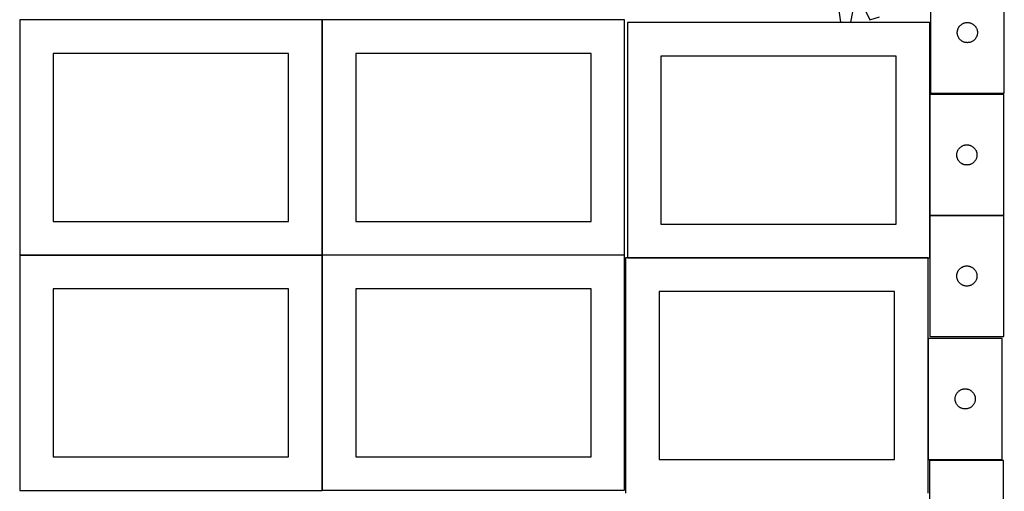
# Model space of a CAD drawing. Header units: millimetres. Extents: x 7 to 1493, y 7 to 2993.
# Tile 4 of 14: x 7 to 1472, y 1411 to 2113. Entities that reach past the tile are written whole.
import ezdxf

# ---------------------------------------------------------------- set-up
doc = ezdxf.new("R2010")
doc.units = ezdxf.units.MM
doc.layers.add('COMMON', color=5, linetype='CONTINUOUS', true_color=0x0000ff)
doc.layers.add('CUT', color=7, linetype='CONTINUOUS', true_color=0x000000)

msp = doc.modelspace()

# ---------------------------------------------------------------- linework, layer by layer
at = {"layer": 'COMMON'}
for p, q in [((456.624736, 1762.87521), (456.624736, 2112.823825)), ((818.672178, 2112.975211), (568.672178, 2112.975211)), ((1360.89158, 2001.772524), (1360.89158, 1821.772524)), ((1360.89158, 1821.572523), (1360.89158, 1758.798435)), ((1470.991581, 1821.672524), (1360.991581, 1821.672524)), ((456.524735, 1762.723825), (6.524735, 1762.723825)), ((456.624736, 1412.675209), (456.624736, 1762.623824)), ((906.724736, 1762.77521), (456.724736, 1762.77521)), ((1358.249577, 1758.698435), (910.79158, 1758.698435))]:
    msp.add_line(p, q, dxfattribs=at)
at = {"layer": 'CUT'}
for p, q in [((1361.699942, 2183.828432), (1361.699942, 2003.828432)), ((1471.699942, 2003.828432), (1471.699942, 2183.828432)), ((1223.485583, 2141.052026), (1227.711636, 2109.570043)), ((1243.091147, 2109.12149), (1249.144839, 2140.303657)), ((1257.649123, 2141.397518), (1271.396806, 2112.762296)), ((456.524735, 2112.823825), (6.524735, 2112.823825)), ((6.524735, 2112.823825), (6.524735, 1762.823825)), ((456.524735, 1762.823825), (456.524735, 2112.823825)), ((906.724736, 2112.87521), (456.724736, 2112.87521)), ((456.724736, 2112.87521), (456.724736, 1762.87521)), ((906.724736, 1762.87521), (906.724736, 2112.87521)), ((1271.396806, 2112.762296), (1286.1622, 2117.088226)), ((1360.79158, 2108.798435), (910.79158, 2108.798435)), ((910.79158, 2108.798435), (910.79158, 1758.798435)), ((1227.711636, 2109.570043), (1243.091147, 2109.12149)), ((1360.79158, 1758.798435), (1360.79158, 2108.798435)), ((1401.744679, 2094.986064), (1401.824101, 2095.754407)), ((1401.824101, 2095.754407), (1401.942972, 2096.517644)), ((1401.942972, 2096.517644), (1402.100976, 2097.273748)), ((1402.100976, 2097.273748), (1402.297693, 2098.020717)), ((1402.297693, 2098.020717), (1402.532603, 2098.756568)), ((1402.532603, 2098.756568), (1402.805082, 2099.479351)), ((1402.805082, 2099.479351), (1403.114408, 2100.187148)), ((1403.114408, 2100.187148), (1403.45976, 2100.878083)), ((1403.45976, 2100.878083), (1403.840222, 2101.550324)), ((1403.840222, 2101.550324), (1404.254786, 2102.202088)), ((1404.254786, 2102.202088), (1404.702353, 2102.831646)), ((1404.702353, 2102.831646), (1405.181735, 2103.43733)), ((1405.181735, 2103.43733), (1405.691661, 2104.017532)), ((1405.691661, 2104.017532), (1406.230779, 2104.570715)), ((1406.230779, 2104.570715), (1406.79766, 2105.095411)), ((1406.79766, 2105.095411), (1407.390799, 2105.590229)), ((1407.390799, 2105.590229), (1408.008625, 2106.053857)), ((1408.008625, 2106.053857), (1408.649499, 2106.485066)), ((1408.649499, 2106.485066), (1409.311721, 2106.882711)), ((1409.311721, 2106.882711), (1409.993535, 2107.245738)), ((1409.993535, 2107.245738), (1410.693133, 2107.573186)), ((1410.693133, 2107.573186), (1411.40866, 2107.864184)), ((1411.40866, 2107.864184), (1412.138219, 2108.117963)), ((1412.138219, 2108.117963), (1412.879875, 2108.333848)), ((1412.879875, 2108.333848), (1413.631661, 2108.511267)), ((1413.631661, 2108.511267), (1414.391583, 2108.649751)), ((1414.391583, 2108.649751), (1415.157627, 2108.74893)), ((1415.157627, 2108.74893), (1415.92776, 2108.808544)), ((1415.92776, 2108.808544), (1416.699942, 2108.828432)), ((1416.699942, 2108.828432), (1417.472123, 2108.808544)), ((1417.472123, 2108.808544), (1418.242257, 2108.74893)), ((1418.242257, 2108.74893), (1419.0083, 2108.649751)), ((1419.0083, 2108.649751), (1419.768223, 2108.511267)), ((1419.768223, 2108.511267), (1420.520008, 2108.333848)), ((1420.520008, 2108.333848), (1421.261664, 2108.117963)), ((1421.261664, 2108.117963), (1421.991223, 2107.864184)), ((1421.991223, 2107.864184), (1422.70675, 2107.573186)), ((1422.70675, 2107.573186), (1423.406348, 2107.245738)), ((1423.406348, 2107.245738), (1424.088163, 2106.882711)), ((1424.088163, 2106.882711), (1424.750384, 2106.485066)), ((1424.750384, 2106.485066), (1425.391258, 2106.053857)), ((1425.391258, 2106.053857), (1426.009084, 2105.590229)), ((1426.009084, 2105.590229), (1426.602223, 2105.095411)), ((1426.602223, 2105.095411), (1427.169104, 2104.570715)), ((1427.169104, 2104.570715), (1427.708222, 2104.017532)), ((1427.708222, 2104.017532), (1428.218148, 2103.43733)), ((1428.218148, 2103.43733), (1428.69753, 2102.831646)), ((1428.69753, 2102.831646), (1429.145097, 2102.202088)), ((1429.145097, 2102.202088), (1429.559661, 2101.550324)), ((1429.559661, 2101.550324), (1429.940124, 2100.878083)), ((1429.940124, 2100.878083), (1430.285476, 2100.187148)), ((1430.285476, 2100.187148), (1430.594801, 2099.479351)), ((1430.594801, 2099.479351), (1430.86728, 2098.756568)), ((1430.86728, 2098.756568), (1431.10219, 2098.020717)), ((1431.10219, 2098.020717), (1431.298907, 2097.273748)), ((1431.298907, 2097.273748), (1431.456911, 2096.517644)), ((1431.456911, 2096.517644), (1431.575782, 2095.754407)), ((1431.575782, 2095.754407), (1431.655204, 2094.986064)), ((1401.704915, 2094.214651), (1401.744679, 2094.986064)), ((1401.704915, 2093.442213), (1401.704915, 2094.214651)), ((1401.744679, 2092.6708), (1401.704915, 2093.442213)), ((1401.824101, 2091.902457), (1401.744679, 2092.6708)), ((1401.942972, 2091.139221), (1401.824101, 2091.902457)), ((1402.100976, 2090.383116), (1401.942972, 2091.139221)), ((1402.297693, 2089.636148), (1402.100976, 2090.383116)), ((1402.532603, 2088.900296), (1402.297693, 2089.636148)), ((1402.805082, 2088.177514), (1402.532603, 2088.900296)), ((1403.114408, 2087.469716), (1402.805082, 2088.177514)), ((1403.45976, 2086.778781), (1403.114408, 2087.469716)), ((1403.840222, 2086.10654), (1403.45976, 2086.778781)), ((1404.254786, 2085.454776), (1403.840222, 2086.10654)), ((1404.702353, 2084.825218), (1404.254786, 2085.454776)), ((1405.181735, 2084.219534), (1404.702353, 2084.825218)), ((1405.691661, 2083.639332), (1405.181735, 2084.219534)), ((1406.230779, 2083.086149), (1405.691661, 2083.639332)), ((1406.79766, 2082.561453), (1406.230779, 2083.086149)), ((1407.390799, 2082.066635), (1406.79766, 2082.561453)), ((1408.008625, 2081.603007), (1407.390799, 2082.066635)), ((1408.649499, 2081.171799), (1408.008625, 2081.603007)), ((1409.311721, 2080.774154), (1408.649499, 2081.171799)), ((1409.993535, 2080.411126), (1409.311721, 2080.774154)), ((1424.088163, 2080.774154), (1423.406348, 2080.411126)), ((1424.750384, 2081.171799), (1424.088163, 2080.774154)), ((1425.391258, 2081.603007), (1424.750384, 2081.171799)), ((1426.009084, 2082.066635), (1425.391258, 2081.603007)), ((1426.602223, 2082.561453), (1426.009084, 2082.066635)), ((1427.169104, 2083.086149), (1426.602223, 2082.561453)), ((1427.708222, 2083.639332), (1427.169104, 2083.086149)), ((1428.218148, 2084.219534), (1427.708222, 2083.639332)), ((1428.69753, 2084.825218), (1428.218148, 2084.219534)), ((1429.145097, 2085.454776), (1428.69753, 2084.825218)), ((1429.559661, 2086.10654), (1429.145097, 2085.454776)), ((1429.940124, 2086.778781), (1429.559661, 2086.10654)), ((1430.285476, 2087.469716), (1429.940124, 2086.778781)), ((1430.594801, 2088.177514), (1430.285476, 2087.469716)), ((1430.86728, 2088.900296), (1430.594801, 2088.177514)), ((1431.10219, 2089.636148), (1430.86728, 2088.900296)), ((1431.298907, 2090.383116), (1431.10219, 2089.636148)), ((1431.456911, 2091.139221), (1431.298907, 2090.383116)), ((1431.575782, 2091.902457), (1431.456911, 2091.139221)), ((1431.655204, 2092.6708), (1431.575782, 2091.902457)), ((1431.655204, 2094.986064), (1431.694969, 2094.214651)), ((1431.694969, 2093.442213), (1431.655204, 2092.6708)), ((1431.694969, 2094.214651), (1431.694969, 2093.442213)), ((1410.693133, 2080.083679), (1409.993535, 2080.411126)), ((1411.40866, 2079.79268), (1410.693133, 2080.083679)), ((1412.138219, 2079.538901), (1411.40866, 2079.79268)), ((1412.879875, 2079.323016), (1412.138219, 2079.538901)), ((1413.631661, 2079.145597), (1412.879875, 2079.323016)), ((1414.391583, 2079.007114), (1413.631661, 2079.145597)), ((1415.157627, 2078.907934), (1414.391583, 2079.007114)), ((1415.92776, 2078.848321), (1415.157627, 2078.907934)), ((1416.699942, 2078.828432), (1415.92776, 2078.848321)), ((1417.472123, 2078.848321), (1416.699942, 2078.828432)), ((1418.242257, 2078.907934), (1417.472123, 2078.848321)), ((1419.0083, 2079.007114), (1418.242257, 2078.907934)), ((1419.768223, 2079.145597), (1419.0083, 2079.007114)), ((1420.520008, 2079.323016), (1419.768223, 2079.145597)), ((1421.261664, 2079.538901), (1420.520008, 2079.323016)), ((1421.991223, 2079.79268), (1421.261664, 2079.538901)), ((1422.70675, 2080.083679), (1421.991223, 2079.79268)), ((1423.406348, 2080.411126), (1422.70675, 2080.083679)), ((406.524735, 2062.823825), (56.524735, 2062.823825)), ((56.524735, 2062.823825), (56.524735, 1812.823825)), ((406.524735, 1812.823825), (406.524735, 2062.823825)), ((856.724736, 2062.87521), (506.724736, 2062.87521)), ((506.724736, 2062.87521), (506.724736, 1812.87521)), ((856.724736, 1812.87521), (856.724736, 2062.87521)), ((1310.79158, 2058.798435), (960.79158, 2058.798435)), ((960.79158, 2058.798435), (960.79158, 1808.798435)), ((1310.79158, 1808.798435), (1310.79158, 2058.798435)), ((1470.991581, 2001.772524), (1360.991581, 2001.772524)), ((1360.991581, 2001.772524), (1360.991581, 1821.772524)), ((1361.699942, 2003.828432), (1471.699942, 2003.828432)), ((1470.991581, 1821.772524), (1470.991581, 2001.772524)), ((1402.751399, 1918.822175), (1403.131862, 1919.494416)), ((1403.131862, 1919.494416), (1403.546426, 1920.14618)), ((1403.546426, 1920.14618), (1403.993993, 1920.775738)), ((1403.993993, 1920.775738), (1404.473375, 1921.381422)), ((1404.473375, 1921.381422), (1404.983301, 1921.961624)), ((1404.983301, 1921.961624), (1405.522419, 1922.514807)), ((1405.522419, 1922.514807), (1406.089299, 1923.039503)), ((1406.089299, 1923.039503), (1406.682439, 1923.534321)), ((1406.682439, 1923.534321), (1407.300265, 1923.997949)), ((1407.300265, 1923.997949), (1407.941138, 1924.429157)), ((1407.941138, 1924.429157), (1408.60336, 1924.826803)), ((1408.60336, 1924.826803), (1409.285174, 1925.18983)), ((1409.285174, 1925.18983), (1409.984773, 1925.517278)), ((1409.984773, 1925.517278), (1410.7003, 1925.808276)), ((1410.7003, 1925.808276), (1411.429859, 1926.062055)), ((1411.429859, 1926.062055), (1412.171514, 1926.27794)), ((1412.171514, 1926.27794), (1412.9233, 1926.455359)), ((1412.9233, 1926.455359), (1413.683223, 1926.593842)), ((1413.683223, 1926.593842), (1414.449266, 1926.693022)), ((1414.449266, 1926.693022), (1415.2194, 1926.752635)), ((1415.2194, 1926.752635), (1415.991581, 1926.772524)), ((1415.991581, 1926.772524), (1416.763763, 1926.752635)), ((1416.763763, 1926.752635), (1417.533896, 1926.693022)), ((1417.533896, 1926.693022), (1418.29994, 1926.593842)), ((1418.29994, 1926.593842), (1419.059862, 1926.455359)), ((1419.059862, 1926.455359), (1419.811648, 1926.27794)), ((1419.811648, 1926.27794), (1420.553304, 1926.062055)), ((1420.553304, 1926.062055), (1421.282863, 1925.808276)), ((1421.282863, 1925.808276), (1421.99839, 1925.517278)), ((1421.99839, 1925.517278), (1422.697988, 1925.18983)), ((1422.697988, 1925.18983), (1423.379802, 1924.826803)), ((1423.379802, 1924.826803), (1424.042024, 1924.429157)), ((1424.042024, 1924.429157), (1424.682898, 1923.997949)), ((1424.682898, 1923.997949), (1425.300724, 1923.534321)), ((1425.300724, 1923.534321), (1425.893863, 1923.039503)), ((1425.893863, 1923.039503), (1426.460744, 1922.514807)), ((1426.460744, 1922.514807), (1426.999862, 1921.961624)), ((1426.999862, 1921.961624), (1427.509788, 1921.381422)), ((1427.509788, 1921.381422), (1427.98917, 1920.775738)), ((1427.98917, 1920.775738), (1428.436737, 1920.14618)), ((1428.436737, 1920.14618), (1428.851301, 1919.494416)), ((1428.851301, 1919.494416), (1429.231763, 1918.822175)), ((1400.996554, 1912.158743), (1401.036318, 1912.930156)), ((1400.996554, 1911.386305), (1400.996554, 1912.158743)), ((1401.036318, 1910.614892), (1400.996554, 1911.386305)), ((1401.036318, 1912.930156), (1401.115741, 1913.698499)), ((1401.115741, 1909.846549), (1401.036318, 1910.614892)), ((1401.115741, 1913.698499), (1401.234612, 1914.461735)), ((1401.234612, 1909.083313), (1401.115741, 1909.846549)), ((1401.234612, 1914.461735), (1401.392616, 1915.21784)), ((1401.392616, 1908.327208), (1401.234612, 1909.083313)), ((1401.392616, 1915.21784), (1401.589333, 1915.964808)), ((1401.589333, 1907.580239), (1401.392616, 1908.327208)), ((1401.589333, 1915.964808), (1401.824243, 1916.70066)), ((1401.824243, 1906.844388), (1401.589333, 1907.580239)), ((1401.824243, 1916.70066), (1402.096722, 1917.423442)), ((1402.096722, 1906.121606), (1401.824243, 1906.844388)), ((1402.096722, 1917.423442), (1402.406047, 1918.13124)), ((1402.406047, 1905.413808), (1402.096722, 1906.121606)), ((1402.406047, 1918.13124), (1402.751399, 1918.822175)), ((1402.751399, 1904.722873), (1402.406047, 1905.413808)), ((1429.231763, 1918.822175), (1429.577115, 1918.13124)), ((1429.577115, 1905.413808), (1429.231763, 1904.722873)), ((1429.577115, 1918.13124), (1429.886441, 1917.423442)), ((1429.886441, 1906.121606), (1429.577115, 1905.413808)), ((1429.886441, 1917.423442), (1430.15892, 1916.70066)), ((1430.15892, 1906.844388), (1429.886441, 1906.121606)), ((1430.15892, 1916.70066), (1430.393829, 1915.964808)), ((1430.393829, 1907.580239), (1430.15892, 1906.844388)), ((1430.393829, 1915.964808), (1430.590547, 1915.21784)), ((1430.590547, 1908.327208), (1430.393829, 1907.580239)), ((1430.590547, 1915.21784), (1430.748551, 1914.461735)), ((1430.748551, 1909.083313), (1430.590547, 1908.327208)), ((1430.748551, 1914.461735), (1430.867421, 1913.698499)), ((1430.867421, 1909.846549), (1430.748551, 1909.083313)), ((1430.867421, 1913.698499), (1430.946844, 1912.930156)), ((1430.946844, 1910.614892), (1430.867421, 1909.846549)), ((1430.946844, 1912.930156), (1430.986608, 1912.158743)), ((1430.986608, 1911.386305), (1430.946844, 1910.614892)), ((1430.986608, 1912.158743), (1430.986608, 1911.386305)), ((1403.131862, 1904.050632), (1402.751399, 1904.722873)), ((1403.546426, 1903.398868), (1403.131862, 1904.050632)), ((1403.993993, 1902.76931), (1403.546426, 1903.398868)), ((1404.473375, 1902.163626), (1403.993993, 1902.76931)), ((1404.983301, 1901.583424), (1404.473375, 1902.163626)), ((1405.522419, 1901.030241), (1404.983301, 1901.583424)), ((1406.089299, 1900.505545), (1405.522419, 1901.030241)), ((1406.682439, 1900.010727), (1406.089299, 1900.505545)), ((1407.300265, 1899.547099), (1406.682439, 1900.010727)), ((1407.941138, 1899.115891), (1407.300265, 1899.547099)), ((1408.60336, 1898.718245), (1407.941138, 1899.115891)), ((1409.285174, 1898.355218), (1408.60336, 1898.718245)), ((1409.984773, 1898.02777), (1409.285174, 1898.355218)), ((1410.7003, 1897.736772), (1409.984773, 1898.02777)), ((1411.429859, 1897.482993), (1410.7003, 1897.736772)), ((1412.171514, 1897.267108), (1411.429859, 1897.482993)), ((1412.9233, 1897.089689), (1412.171514, 1897.267108)), ((1413.683223, 1896.951206), (1412.9233, 1897.089689)), ((1414.449266, 1896.852026), (1413.683223, 1896.951206)), ((1415.2194, 1896.792413), (1414.449266, 1896.852026)), ((1415.991581, 1896.772524), (1415.2194, 1896.792413)), ((1416.763763, 1896.792413), (1415.991581, 1896.772524)), ((1417.533896, 1896.852026), (1416.763763, 1896.792413)), ((1418.29994, 1896.951206), (1417.533896, 1896.852026)), ((1419.059862, 1897.089689), (1418.29994, 1896.951206)), ((1419.811648, 1897.267108), (1419.059862, 1897.089689)), ((1420.553304, 1897.482993), (1419.811648, 1897.267108)), ((1421.282863, 1897.736772), (1420.553304, 1897.482993)), ((1421.99839, 1898.02777), (1421.282863, 1897.736772)), ((1422.697988, 1898.355218), (1421.99839, 1898.02777)), ((1423.379802, 1898.718245), (1422.697988, 1898.355218)), ((1424.042024, 1899.115891), (1423.379802, 1898.718245)), ((1424.682898, 1899.547099), (1424.042024, 1899.115891)), ((1425.300724, 1900.010727), (1424.682898, 1899.547099)), ((1425.893863, 1900.505545), (1425.300724, 1900.010727)), ((1426.460744, 1901.030241), (1425.893863, 1900.505545)), ((1426.999862, 1901.583424), (1426.460744, 1901.030241)), ((1427.509788, 1902.163626), (1426.999862, 1901.583424)), ((1427.98917, 1902.76931), (1427.509788, 1902.163626)), ((1428.436737, 1903.398868), (1427.98917, 1902.76931)), ((1428.851301, 1904.050632), (1428.436737, 1903.398868)), ((1429.231763, 1904.722873), (1428.851301, 1904.050632)), ((1360.991581, 1821.772524), (1470.991581, 1821.772524)), ((1470.991581, 1821.572523), (1360.991581, 1821.572523)), ((1360.991581, 1821.572523), (1360.991581, 1641.572523)), ((1470.991581, 1641.572523), (1470.991581, 1821.572523)), ((56.524735, 1812.823825), (406.524735, 1812.823825)), ((506.724736, 1812.87521), (856.724736, 1812.87521)), ((960.79158, 1808.798435), (1310.79158, 1808.798435)), ((6.524735, 1762.823825), (456.524735, 1762.823825)), ((456.524735, 1762.623824), (6.524735, 1762.623824)), ((6.524735, 1762.623824), (6.524735, 1412.623824)), ((456.524735, 1412.623824), (456.524735, 1762.623824)), ((456.724736, 1762.87521), (906.724736, 1762.87521)), ((906.724736, 1762.675209), (456.724736, 1762.675209)), ((456.724736, 1762.675209), (456.724736, 1412.675209)), ((906.724736, 1412.675209), (906.724736, 1762.675209)), ((1358.249577, 1758.598434), (908.249577, 1758.598434)), ((908.249577, 1758.598434), (908.249577, 1408.598434)), ((910.79158, 1758.798435), (1360.79158, 1758.798435)), ((1358.249577, 1408.598434), (1358.249577, 1758.598434)), ((1406.682439, 1743.33432), (1407.300265, 1743.797948)), ((1407.300265, 1743.797948), (1407.941138, 1744.229156)), ((1407.941138, 1744.229156), (1408.60336, 1744.626802)), ((1408.60336, 1744.626802), (1409.285174, 1744.989829)), ((1409.285174, 1744.989829), (1409.984773, 1745.317277)), ((1409.984773, 1745.317277), (1410.7003, 1745.608275)), ((1410.7003, 1745.608275), (1411.429859, 1745.862054)), ((1411.429859, 1745.862054), (1412.171514, 1746.077939)), ((1412.171514, 1746.077939), (1412.9233, 1746.255358)), ((1412.9233, 1746.255358), (1413.683223, 1746.393841)), ((1413.683223, 1746.393841), (1414.449266, 1746.493021)), ((1414.449266, 1746.493021), (1415.2194, 1746.552634)), ((1415.2194, 1746.552634), (1415.991581, 1746.572523)), ((1415.991581, 1746.572523), (1416.763763, 1746.552634)), ((1416.763763, 1746.552634), (1417.533896, 1746.493021)), ((1417.533896, 1746.493021), (1418.29994, 1746.393841)), ((1418.29994, 1746.393841), (1419.059862, 1746.255358)), ((1419.059862, 1746.255358), (1419.811648, 1746.077939)), ((1419.811648, 1746.077939), (1420.553304, 1745.862054)), ((1420.553304, 1745.862054), (1421.282863, 1745.608275)), ((1421.282863, 1745.608275), (1421.99839, 1745.317277)), ((1421.99839, 1745.317277), (1422.697988, 1744.989829)), ((1422.697988, 1744.989829), (1423.379802, 1744.626802)), ((1423.379802, 1744.626802), (1424.042024, 1744.229156)), ((1424.042024, 1744.229156), (1424.682898, 1743.797948)), ((1424.682898, 1743.797948), (1425.300724, 1743.33432)), ((1400.996554, 1731.958742), (1401.036318, 1732.730155)), ((1400.996554, 1731.186304), (1400.996554, 1731.958742)), ((1401.036318, 1730.414891), (1400.996554, 1731.186304)), ((1401.036318, 1732.730155), (1401.115741, 1733.498498)), ((1401.115741, 1729.646548), (1401.036318, 1730.414891)), ((1401.115741, 1733.498498), (1401.234612, 1734.261734)), ((1401.234612, 1728.883312), (1401.115741, 1729.646548)), ((1401.234612, 1734.261734), (1401.392616, 1735.017839)), ((1401.392616, 1735.017839), (1401.589333, 1735.764807)), ((1401.589333, 1735.764807), (1401.824243, 1736.500659)), ((1401.824243, 1736.500659), (1402.096722, 1737.223441)), ((1402.096722, 1737.223441), (1402.406047, 1737.931239)), ((1402.406047, 1737.931239), (1402.751399, 1738.622174)), ((1402.751399, 1738.622174), (1403.131862, 1739.294415)), ((1403.131862, 1739.294415), (1403.546426, 1739.946179)), ((1403.546426, 1739.946179), (1403.993993, 1740.575737)), ((1403.993993, 1740.575737), (1404.473375, 1741.181421)), ((1404.473375, 1741.181421), (1404.983301, 1741.761623)), ((1404.983301, 1741.761623), (1405.522419, 1742.314806)), ((1405.522419, 1742.314806), (1406.089299, 1742.839502)), ((1406.089299, 1742.839502), (1406.682439, 1743.33432)), ((1425.300724, 1743.33432), (1425.893863, 1742.839502)), ((1425.893863, 1742.839502), (1426.460744, 1742.314806)), ((1426.460744, 1742.314806), (1426.999862, 1741.761623)), ((1426.999862, 1741.761623), (1427.509788, 1741.181421)), ((1427.509788, 1741.181421), (1427.98917, 1740.575737)), ((1427.98917, 1740.575737), (1428.436737, 1739.946179)), ((1428.436737, 1739.946179), (1428.851301, 1739.294415)), ((1428.851301, 1739.294415), (1429.231763, 1738.622174)), ((1429.231763, 1738.622174), (1429.577115, 1737.931239)), ((1429.577115, 1737.931239), (1429.886441, 1737.223441)), ((1429.886441, 1737.223441), (1430.15892, 1736.500659)), ((1430.15892, 1736.500659), (1430.393829, 1735.764807)), ((1430.393829, 1735.764807), (1430.590547, 1735.017839)), ((1430.590547, 1735.017839), (1430.748551, 1734.261734)), ((1430.748551, 1734.261734), (1430.867421, 1733.498498)), ((1430.867421, 1729.646548), (1430.748551, 1728.883312)), ((1430.867421, 1733.498498), (1430.946844, 1732.730155)), ((1430.946844, 1730.414891), (1430.867421, 1729.646548)), ((1430.946844, 1732.730155), (1430.986608, 1731.958742)), ((1430.986608, 1731.186304), (1430.946844, 1730.414891)), ((1430.986608, 1731.958742), (1430.986608, 1731.186304)), ((1401.392616, 1728.127207), (1401.234612, 1728.883312)), ((1401.589333, 1727.380238), (1401.392616, 1728.127207)), ((1401.824243, 1726.644387), (1401.589333, 1727.380238)), ((1402.096722, 1725.921605), (1401.824243, 1726.644387)), ((1402.406047, 1725.213807), (1402.096722, 1725.921605)), ((1402.751399, 1724.522872), (1402.406047, 1725.213807)), ((1403.131862, 1723.850631), (1402.751399, 1724.522872)), ((1403.546426, 1723.198867), (1403.131862, 1723.850631)), ((1403.993993, 1722.569309), (1403.546426, 1723.198867)), ((1404.473375, 1721.963625), (1403.993993, 1722.569309)), ((1404.983301, 1721.383423), (1404.473375, 1721.963625)), ((1405.522419, 1720.83024), (1404.983301, 1721.383423)), ((1406.089299, 1720.305544), (1405.522419, 1720.83024)), ((1406.682439, 1719.810726), (1406.089299, 1720.305544)), ((1407.300265, 1719.347098), (1406.682439, 1719.810726)), ((1407.941138, 1718.91589), (1407.300265, 1719.347098)), ((1408.60336, 1718.518244), (1407.941138, 1718.91589)), ((1409.285174, 1718.155217), (1408.60336, 1718.518244)), ((1409.984773, 1717.827769), (1409.285174, 1718.155217)), ((1410.7003, 1717.536771), (1409.984773, 1717.827769)), ((1411.429859, 1717.282992), (1410.7003, 1717.536771)), ((1412.171514, 1717.067107), (1411.429859, 1717.282992)), ((1412.9233, 1716.889688), (1412.171514, 1717.067107)), ((1413.683223, 1716.751205), (1412.9233, 1716.889688)), ((1414.449266, 1716.652025), (1413.683223, 1716.751205)), ((1415.2194, 1716.592412), (1414.449266, 1716.652025)), ((1415.991581, 1716.572523), (1415.2194, 1716.592412)), ((1416.763763, 1716.592412), (1415.991581, 1716.572523)), ((1417.533896, 1716.652025), (1416.763763, 1716.592412)), ((1418.29994, 1716.751205), (1417.533896, 1716.652025)), ((1419.059862, 1716.889688), (1418.29994, 1716.751205)), ((1419.811648, 1717.067107), (1419.059862, 1716.889688)), ((1420.553304, 1717.282992), (1419.811648, 1717.067107)), ((1421.282863, 1717.536771), (1420.553304, 1717.282992)), ((1421.99839, 1717.827769), (1421.282863, 1717.536771)), ((1422.697988, 1718.155217), (1421.99839, 1717.827769)), ((1423.379802, 1718.518244), (1422.697988, 1718.155217)), ((1424.042024, 1718.91589), (1423.379802, 1718.518244)), ((1424.682898, 1719.347098), (1424.042024, 1718.91589)), ((1425.300724, 1719.810726), (1424.682898, 1719.347098)), ((1425.893863, 1720.305544), (1425.300724, 1719.810726)), ((1426.460744, 1720.83024), (1425.893863, 1720.305544)), ((1426.999862, 1721.383423), (1426.460744, 1720.83024)), ((1427.509788, 1721.963625), (1426.999862, 1721.383423)), ((1427.98917, 1722.569309), (1427.509788, 1721.963625)), ((1428.436737, 1723.198867), (1427.98917, 1722.569309)), ((1428.851301, 1723.850631), (1428.436737, 1723.198867)), ((1429.231763, 1724.522872), (1428.851301, 1723.850631)), ((1429.577115, 1725.213807), (1429.231763, 1724.522872)), ((1429.886441, 1725.921605), (1429.577115, 1725.213807)), ((1430.15892, 1726.644387), (1429.886441, 1725.921605)), ((1430.393829, 1727.380238), (1430.15892, 1726.644387)), ((1430.590547, 1728.127207), (1430.393829, 1727.380238)), ((1430.748551, 1728.883312), (1430.590547, 1728.127207)), ((406.524735, 1712.623824), (56.524735, 1712.623824)), ((56.524735, 1712.623824), (56.524735, 1462.623824)), ((406.524735, 1462.623824), (406.524735, 1712.623824)), ((856.724736, 1712.675209), (506.724736, 1712.675209)), ((506.724736, 1712.675209), (506.724736, 1462.675209)), ((856.724736, 1462.675209), (856.724736, 1712.675209)), ((1308.249577, 1708.598434), (958.249577, 1708.598434)), ((958.249577, 1708.598434), (958.249577, 1458.598434)), ((1308.249577, 1458.598434), (1308.249577, 1708.598434)), ((1360.991581, 1641.572523), (1470.991581, 1641.572523)), ((1468.507634, 1638.722963), (1358.507634, 1638.722963)), ((1358.507634, 1638.722963), (1358.507634, 1458.722963)), ((1468.507634, 1458.722963), (1468.507634, 1638.722963)), ((1399.105385, 1552.915248), (1399.340295, 1553.651099)), ((1399.340295, 1553.651099), (1399.612774, 1554.373882)), ((1399.612774, 1554.373882), (1399.9221, 1555.081679)), ((1399.9221, 1555.081679), (1400.267452, 1555.772615)), ((1400.267452, 1555.772615), (1400.647914, 1556.444855)), ((1400.647914, 1556.444855), (1401.062478, 1557.096619)), ((1401.062478, 1557.096619), (1401.510045, 1557.726178)), ((1401.510045, 1557.726178), (1401.989427, 1558.331861)), ((1401.989427, 1558.331861), (1402.499353, 1558.912063)), ((1402.499353, 1558.912063), (1403.038471, 1559.465246)), ((1403.038471, 1559.465246), (1403.605352, 1559.989942)), ((1403.605352, 1559.989942), (1404.198491, 1560.484761)), ((1404.198491, 1560.484761), (1404.816317, 1560.948388)), ((1404.816317, 1560.948388), (1405.457191, 1561.379597)), ((1405.457191, 1561.379597), (1406.119413, 1561.777242)), ((1406.119413, 1561.777242), (1406.801227, 1562.14027)), ((1406.801227, 1562.14027), (1407.500825, 1562.467717)), ((1407.500825, 1562.467717), (1408.216352, 1562.758716)), ((1408.216352, 1562.758716), (1408.945911, 1563.012494)), ((1408.945911, 1563.012494), (1409.687567, 1563.228379)), ((1409.687567, 1563.228379), (1410.439353, 1563.405799)), ((1410.439353, 1563.405799), (1411.199275, 1563.544282)), ((1411.199275, 1563.544282), (1411.965319, 1563.643462)), ((1411.965319, 1563.643462), (1412.735452, 1563.703075)), ((1412.735452, 1563.703075), (1413.507634, 1563.722963)), ((1413.507634, 1563.722963), (1414.279815, 1563.703075)), ((1414.279815, 1563.703075), (1415.049949, 1563.643462)), ((1415.049949, 1563.643462), (1415.815992, 1563.544282)), ((1415.815992, 1563.544282), (1416.575915, 1563.405799)), ((1416.575915, 1563.405799), (1417.3277, 1563.228379)), ((1417.3277, 1563.228379), (1418.069356, 1563.012494)), ((1418.069356, 1563.012494), (1418.798915, 1562.758716)), ((1418.798915, 1562.758716), (1419.514442, 1562.467717)), ((1419.514442, 1562.467717), (1420.21404, 1562.14027)), ((1420.21404, 1562.14027), (1420.895855, 1561.777242)), ((1420.895855, 1561.777242), (1421.558076, 1561.379597)), ((1421.558076, 1561.379597), (1422.19895, 1560.948388)), ((1422.19895, 1560.948388), (1422.816776, 1560.484761)), ((1422.816776, 1560.484761), (1423.409915, 1559.989942)), ((1423.409915, 1559.989942), (1423.976796, 1559.465246)), ((1423.976796, 1559.465246), (1424.515914, 1558.912063)), ((1424.515914, 1558.912063), (1425.02584, 1558.331861)), ((1425.02584, 1558.331861), (1425.505222, 1557.726178)), ((1425.505222, 1557.726178), (1425.952789, 1557.096619)), ((1425.952789, 1557.096619), (1426.367353, 1556.444855)), ((1426.367353, 1556.444855), (1426.747816, 1555.772615)), ((1426.747816, 1555.772615), (1427.093167, 1555.081679)), ((1427.093167, 1555.081679), (1427.402493, 1554.373882)), ((1427.402493, 1554.373882), (1427.674972, 1553.651099)), ((1427.674972, 1553.651099), (1427.909882, 1552.915248)), ((1398.512607, 1549.109182), (1398.552371, 1549.880595)), ((1398.512607, 1548.336745), (1398.512607, 1549.109182)), ((1398.552371, 1547.565331), (1398.512607, 1548.336745)), ((1398.552371, 1549.880595), (1398.631793, 1550.648939)), ((1398.631793, 1546.796988), (1398.552371, 1547.565331)), ((1398.631793, 1550.648939), (1398.750664, 1551.412175)), ((1398.750664, 1546.033752), (1398.631793, 1546.796988)), ((1398.750664, 1551.412175), (1398.908668, 1552.16828)), ((1398.908668, 1545.277647), (1398.750664, 1546.033752)), ((1398.908668, 1552.16828), (1399.105385, 1552.915248)), ((1399.105385, 1544.530679), (1398.908668, 1545.277647)), ((1399.340295, 1543.794828), (1399.105385, 1544.530679)), ((1399.612774, 1543.072045), (1399.340295, 1543.794828)), ((1399.9221, 1542.364248), (1399.612774, 1543.072045)), ((1400.267452, 1541.673312), (1399.9221, 1542.364248)), ((1400.647914, 1541.001071), (1400.267452, 1541.673312)), ((1401.062478, 1540.349308), (1400.647914, 1541.001071)), ((1401.510045, 1539.719749), (1401.062478, 1540.349308)), ((1401.989427, 1539.114066), (1401.510045, 1539.719749)), ((1402.499353, 1538.533863), (1401.989427, 1539.114066)), ((1403.038471, 1537.980681), (1402.499353, 1538.533863)), ((1424.515914, 1538.533863), (1423.976796, 1537.980681)), ((1425.02584, 1539.114066), (1424.515914, 1538.533863)), ((1425.505222, 1539.719749), (1425.02584, 1539.114066)), ((1425.952789, 1540.349308), (1425.505222, 1539.719749)), ((1426.367353, 1541.001071), (1425.952789, 1540.349308)), ((1426.747816, 1541.673312), (1426.367353, 1541.001071)), ((1427.093167, 1542.364248), (1426.747816, 1541.673312)), ((1427.402493, 1543.072045), (1427.093167, 1542.364248)), ((1427.674972, 1543.794828), (1427.402493, 1543.072045)), ((1427.909882, 1544.530679), (1427.674972, 1543.794828)), ((1427.909882, 1552.915248), (1428.106599, 1552.16828)), ((1428.106599, 1545.277647), (1427.909882, 1544.530679)), ((1428.106599, 1552.16828), (1428.264603, 1551.412175)), ((1428.264603, 1546.033752), (1428.106599, 1545.277647)), ((1428.264603, 1551.412175), (1428.383474, 1550.648939)), ((1428.383474, 1546.796988), (1428.264603, 1546.033752)), ((1428.383474, 1550.648939), (1428.462896, 1549.880595)), ((1428.462896, 1547.565331), (1428.383474, 1546.796988)), ((1428.462896, 1549.880595), (1428.502661, 1549.109182)), ((1428.502661, 1548.336745), (1428.462896, 1547.565331)), ((1428.502661, 1549.109182), (1428.502661, 1548.336745)), ((1403.605352, 1537.455984), (1403.038471, 1537.980681)), ((1404.198491, 1536.961166), (1403.605352, 1537.455984)), ((1404.816317, 1536.497538), (1404.198491, 1536.961166)), ((1405.457191, 1536.06633), (1404.816317, 1536.497538)), ((1406.119413, 1535.668685), (1405.457191, 1536.06633)), ((1406.801227, 1535.305657), (1406.119413, 1535.668685)), ((1407.500825, 1534.97821), (1406.801227, 1535.305657)), ((1408.216352, 1534.687211), (1407.500825, 1534.97821)), ((1408.945911, 1534.433433), (1408.216352, 1534.687211)), ((1409.687567, 1534.217548), (1408.945911, 1534.433433)), ((1410.439353, 1534.040128), (1409.687567, 1534.217548)), ((1411.199275, 1533.901645), (1410.439353, 1534.040128)), ((1411.965319, 1533.802465), (1411.199275, 1533.901645)), ((1412.735452, 1533.742852), (1411.965319, 1533.802465)), ((1413.507634, 1533.722963), (1412.735452, 1533.742852)), ((1414.279815, 1533.742852), (1413.507634, 1533.722963)), ((1415.049949, 1533.802465), (1414.279815, 1533.742852)), ((1415.815992, 1533.901645), (1415.049949, 1533.802465)), ((1416.575915, 1534.040128), (1415.815992, 1533.901645)), ((1417.3277, 1534.217548), (1416.575915, 1534.040128)), ((1418.069356, 1534.433433), (1417.3277, 1534.217548)), ((1418.798915, 1534.687211), (1418.069356, 1534.433433)), ((1419.514442, 1534.97821), (1418.798915, 1534.687211)), ((1420.21404, 1535.305657), (1419.514442, 1534.97821)), ((1420.895855, 1535.668685), (1420.21404, 1535.305657)), ((1421.558076, 1536.06633), (1420.895855, 1535.668685)), ((1422.19895, 1536.497538), (1421.558076, 1536.06633)), ((1422.816776, 1536.961166), (1422.19895, 1536.497538)), ((1423.409915, 1537.455984), (1422.816776, 1536.961166)), ((1423.976796, 1537.980681), (1423.409915, 1537.455984)), ((56.524735, 1462.623824), (406.524735, 1462.623824)), ((506.724736, 1462.675209), (856.724736, 1462.675209)), ((958.249577, 1458.598434), (1308.249577, 1458.598434)), ((1358.507634, 1458.722963), (1468.507634, 1458.722963)), ((1470.334996, 1457.198183), (1360.334996, 1457.198183)), ((1360.334996, 1457.198183), (1360.334996, 1277.198183)), ((1470.334996, 1277.198183), (1470.334996, 1457.198183)), ((6.524735, 1412.623824), (456.524735, 1412.623824)), ((456.724736, 1412.675209), (906.724736, 1412.675209))]:
    msp.add_line(p, q, dxfattribs=at)

doc.saveas('drawing.dxf')
